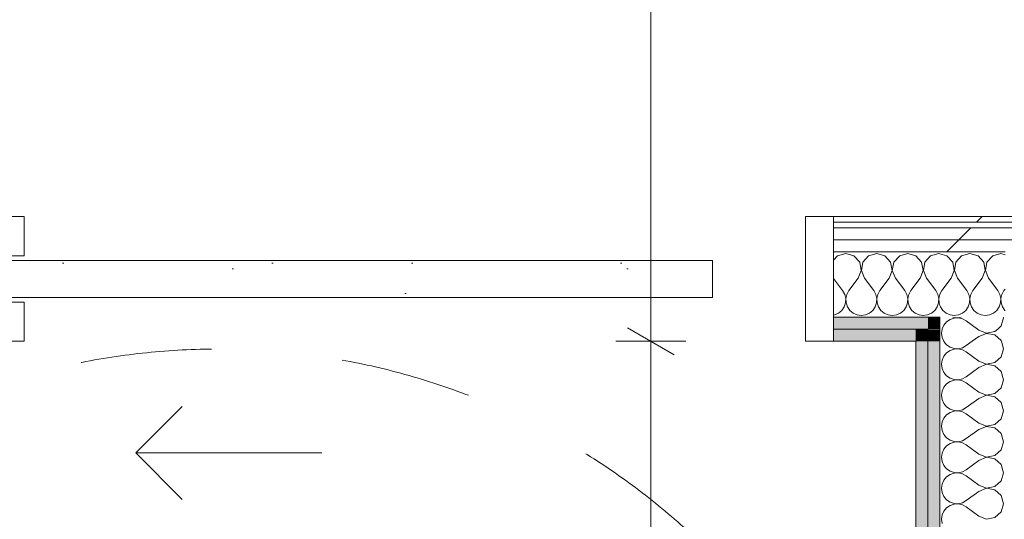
# Model space of a CAD drawing. Header units: millimetres. Extents: x -30280 to 19093, y -17460 to 4378.
# Tile 158 of 188: x -7171 to -6113, y -14000 to -13463. Entities that reach past the tile are written whole.
import ezdxf

# ---------------------------------------------------------------- set-up
doc = ezdxf.new("R2010")
doc.units = ezdxf.units.MM
doc.header["$MEASUREMENT"] = 0
doc.linetypes.add('Rayas Pequeñas', pattern=[282.222222, 141.111111, -141.111111])
doc.linetypes.add('Wipeout_Contour', pattern=[1000, 0, -1000])
for name, color, linetype, lineweight in [('Nuevo_01 2D_Mobiliari_Pluma_Nº__101', 252, 'Continuous', 5), ('Nuevo_06_COT_Generals_Pluma_Nº__1', 7, 'Continuous', 5), ('Nuevo_08_E_Envans secs_Pluma_Nº__1', 7, 'Continuous', 5), ('Nuevo_Puertas Archicad_Pluma_Nº__1', 7, 'Continuous', 5)]:
    doc.layers.add(name, color=color, linetype=linetype, lineweight=lineweight)
for name, color, linetype in [('Nuevo_06_COT_Generals', 7, 'Continuous'), ('Nuevo_08_E_Envans secs', 7, 'Continuous'), ('Nuevo_Puertas Archicad', 7, 'Continuous')]:
    doc.layers.add(name, color=color, linetype=linetype)
for name, color, linetype, lineweight, true_color in [('Nuevo_08_E_Envans secs_Pluma_Nº__102', 7, 'Continuous', 5, 0xcccccc), ('Nuevo_08_E_Envans secs_Pluma_Nº__171', 171, 'Continuous', 13, 0xaaaaff), ('Nuevo_08_E_Envans secs_Pluma_Nº__177', 7, 'Continuous', 15, 0xf7e046), ('Nuevo_08_E_Envans secs_Pluma_Nº__79', 7, 'Continuous', 5, 0xaaffd5), ('Nuevo_Puertas Archicad_Pluma_Nº__3', 7, 'Continuous', 5, 0xa4a4a4)]:
    doc.layers.add(name, color=color, linetype=linetype, lineweight=lineweight, true_color=true_color)
doc.styles.add('Estilo_Generado_1', font='txt')
doc.dimstyles.new('Estilo_Generado__1', dxfattribs={"dimtxt": 100, "dimasz": 38, "dimexe": 0.18, "dimexo": 300, "dimgap": 0, "dimtad": 1, "dimtih": 1, "dimtoh": 1, "dimlfac": 0.001, "dimzin": 0, "dimdsep": 46, "dimtxsty": 'Estilo_Generado_1', "dimblk": 'ARROWHEAD_2', "dimblk1": 'ARROWHEAD_2', "dimblk2": 'ARROWHEAD_2', "dimcen": 0.09, "dimclrd": 7, "dimclre": 7, "dimclrt": 7, "dimadec": 0, "dimazin": 0, "dimtfac": 1, "dimtdec": 4, "dimtmove": 0, "dimatfit": 3, "dimfxl": 0, "dimtolj": 1, "dimtzin": 0, "dimarcsym": 0})
doc.dimstyles.new('Estilo_Generado__2', dxfattribs={"dimtxt": 100, "dimasz": 38, "dimexe": 0.18, "dimexo": 300, "dimgap": 0, "dimtad": 1, "dimlfac": 0.001, "dimzin": 0, "dimdsep": 46, "dimtxsty": 'Estilo_Generado_1', "dimblk": 'ARROWHEAD_2', "dimblk1": 'ARROWHEAD_2', "dimblk2": 'ARROWHEAD_2', "dimcen": 0.09, "dimclrd": 7, "dimclre": 7, "dimclrt": 7, "dimadec": 0, "dimazin": 0, "dimtfac": 1, "dimtdec": 4, "dimtmove": 0, "dimatfit": 3, "dimfxl": 0, "dimtolj": 1, "dimtzin": 0, "dimarcsym": 0})
pattern_1 = [(45, (0, 0), (-183.8478, 183.8478), [195, -65]), (45, (7e-14, 183.85), (-183.8478, 183.8478), [195, -65])]

# ---------------------------------------------------------------- blocks, each defined once
blk = doc.blocks.new('*X219')
at = {"layer": 'Nuevo_08_E_Envans secs_Pluma_Nº__102', "color": 254, "linetype": 'Continuous', "lineweight": 5, "true_color": 0xcccccc}
for p, q in [((-6174.6, -13716.7), (-6182.1, -13714.6)), ((-6150, -13714.2), (-6158.8, -13716.7)), ((-6141.2, -13716.7), (-6150, -13714.2)), ((-6116.7, -13714.2), (-6125.4, -13716.7)), ((-6112.1, -13715.5), (-6116.7, -13714.2)), ((-6168.4, -13723.4), (-6174.6, -13716.7)), ((-6166.7, -13732.4), (-6168.4, -13723.4)), ((-6164.9, -13723.4), (-6166.6, -13732.4)), ((-6158.8, -13716.7), (-6164.9, -13723.4)), ((-6135.1, -13723.4), (-6141.2, -13716.7)), ((-6133.4, -13732.4), (-6135.1, -13723.4)), ((-6131.6, -13723.4), (-6133.3, -13732.4)), ((-6125.4, -13716.7), (-6131.6, -13723.4)), ((-6170, -13740.9), (-6166.7, -13732.4)), ((-6166.6, -13732.4), (-6163.3, -13740.9)), ((-6136.7, -13740.9), (-6133.4, -13732.4)), ((-6133.3, -13732.4), (-6130, -13740.9)), ((-6170, -13740.9), (-6180, -13754.2)), ((-6163.3, -13740.9), (-6153.3, -13754.2)), ((-6136.7, -13740.9), (-6146.7, -13754.2)), ((-6130, -13740.9), (-6120, -13754.2)), ((-6180, -13754.2), (-6182.1, -13758)), ((-6151.1, -13758.3), (-6153.3, -13754.2)), ((-6150.1, -13762.7), (-6151.1, -13758.3)), ((-6148.9, -13758.3), (-6149.9, -13762.7)), ((-6146.7, -13754.2), (-6148.9, -13758.3)), ((-6117.8, -13758.3), (-6120, -13754.2)), ((-6116.7, -13762.7), (-6117.8, -13758.3)), ((-6115.6, -13758.3), (-6116.6, -13762.7)), ((-6113.3, -13754.2), (-6115.6, -13758.3)), ((-6112.1, -13752.6), (-6113.3, -13754.2)), ((-6151.8, -13771.7), (-6150.3, -13767.3)), ((-6150.3, -13767.3), (-6150.1, -13762.7)), ((-6149.9, -13762.7), (-6149.7, -13767.3)), ((-6149.7, -13767.3), (-6148.2, -13771.7)), ((-6118.4, -13771.7), (-6117, -13767.3)), ((-6117, -13767.3), (-6116.7, -13762.7)), ((-6116.6, -13762.7), (-6116.4, -13767.3)), ((-6116.4, -13767.3), (-6114.9, -13771.7)), ((-6182.1, -13770.2), (-6181.6, -13771.7)), ((-6181.6, -13771.7), (-6179, -13775.5)), ((-6179, -13775.5), (-6175.4, -13778.4)), ((-6175.4, -13778.4), (-6171.2, -13780.3)), ((-6162.1, -13780.3), (-6157.9, -13778.4)), ((-6157.9, -13778.4), (-6154.4, -13775.5)), ((-6154.4, -13775.5), (-6151.8, -13771.7)), ((-6148.2, -13771.7), (-6145.6, -13775.5)), ((-6145.6, -13775.5), (-6142.1, -13778.4)), ((-6142.1, -13778.4), (-6137.9, -13780.3)), ((-6128.8, -13780.3), (-6124.6, -13778.4)), ((-6124.6, -13778.4), (-6121, -13775.5)), ((-6121, -13775.5), (-6118.4, -13771.7)), ((-6114.9, -13771.7), (-6112.3, -13775.5)), ((-6112.3, -13775.5), (-6112.1, -13775.7)), ((-6171.2, -13780.3), (-6166.7, -13780.9)), ((-6166.7, -13780.9), (-6162.1, -13780.3)), ((-6137.9, -13780.3), (-6133.3, -13780.9)), ((-6133.3, -13780.9), (-6128.8, -13780.3))]:
    blk.add_line(p, q, dxfattribs=at)
blk = doc.blocks.new('*X221')
at = {"layer": 'Nuevo_08_E_Envans secs_Pluma_Nº__102', "color": 254, "linetype": 'Continuous', "lineweight": 5, "true_color": 0xcccccc}
for p, q in [((-6283.3, -13714.2), (-6292.1, -13716.7)), ((-6274.6, -13716.7), (-6283.3, -13714.2)), ((-6250, -13714.2), (-6258.8, -13716.7)), ((-6241.2, -13716.7), (-6250, -13714.2)), ((-6216.7, -13714.2), (-6225.4, -13716.7)), ((-6207.9, -13716.7), (-6216.7, -13714.2)), ((-6183.3, -13714.2), (-6192.1, -13716.7)), ((-6182.1, -13714.6), (-6183.3, -13714.2)), ((-6292.1, -13716.7), (-6296.5, -13721.5)), ((-6268.4, -13723.4), (-6274.6, -13716.7)), ((-6266.7, -13732.4), (-6268.4, -13723.4)), ((-6264.9, -13723.4), (-6266.6, -13732.4)), ((-6258.8, -13716.7), (-6264.9, -13723.4)), ((-6235.1, -13723.4), (-6241.2, -13716.7)), ((-6233.4, -13732.4), (-6235.1, -13723.4)), ((-6231.6, -13723.4), (-6233.3, -13732.4)), ((-6225.4, -13716.7), (-6231.6, -13723.4)), ((-6201.8, -13723.4), (-6207.9, -13716.7)), ((-6200.1, -13732.4), (-6201.8, -13723.4)), ((-6198.2, -13723.4), (-6199.9, -13732.4)), ((-6192.1, -13716.7), (-6198.2, -13723.4)), ((-6270, -13740.9), (-6266.7, -13732.4)), ((-6266.6, -13732.4), (-6263.3, -13740.9)), ((-6236.7, -13740.9), (-6233.4, -13732.4)), ((-6233.3, -13732.4), (-6230, -13740.9)), ((-6203.3, -13740.9), (-6200.1, -13732.4)), ((-6199.9, -13732.4), (-6196.7, -13740.9)), ((-6296.5, -13741.1), (-6286.7, -13754.2)), ((-6270, -13740.9), (-6280, -13754.2)), ((-6263.3, -13740.9), (-6253.3, -13754.2)), ((-6236.7, -13740.9), (-6246.7, -13754.2)), ((-6230, -13740.9), (-6220, -13754.2)), ((-6203.3, -13740.9), (-6213.3, -13754.2)), ((-6196.7, -13740.9), (-6186.7, -13754.2)), ((-6284.4, -13758.3), (-6286.7, -13754.2)), ((-6283.4, -13762.7), (-6284.4, -13758.3)), ((-6282.2, -13758.3), (-6283.3, -13762.7)), ((-6280, -13754.2), (-6282.2, -13758.3)), ((-6251.1, -13758.3), (-6253.3, -13754.2)), ((-6250.1, -13762.7), (-6251.1, -13758.3)), ((-6248.9, -13758.3), (-6249.9, -13762.7)), ((-6246.7, -13754.2), (-6248.9, -13758.3)), ((-6217.8, -13758.3), (-6220, -13754.2)), ((-6216.7, -13762.7), (-6217.8, -13758.3)), ((-6215.6, -13758.3), (-6216.6, -13762.7)), ((-6213.3, -13754.2), (-6215.6, -13758.3)), ((-6184.4, -13758.3), (-6186.7, -13754.2)), ((-6183.4, -13762.7), (-6184.4, -13758.3)), ((-6182.2, -13758.3), (-6183.3, -13762.7)), ((-6182.1, -13758), (-6182.2, -13758.3)), ((-6285.1, -13771.7), (-6283.6, -13767.3)), ((-6283.6, -13767.3), (-6283.4, -13762.7)), ((-6283.3, -13762.7), (-6283, -13767.3)), ((-6283, -13767.3), (-6281.6, -13771.7)), ((-6251.8, -13771.7), (-6250.3, -13767.3)), ((-6250.3, -13767.3), (-6250.1, -13762.7)), ((-6249.9, -13762.7), (-6249.7, -13767.3)), ((-6249.7, -13767.3), (-6248.2, -13771.7)), ((-6218.4, -13771.7), (-6217, -13767.3)), ((-6217, -13767.3), (-6216.7, -13762.7)), ((-6216.6, -13762.7), (-6216.4, -13767.3)), ((-6216.4, -13767.3), (-6214.9, -13771.7)), ((-6185.1, -13771.7), (-6183.6, -13767.3)), ((-6183.6, -13767.3), (-6183.4, -13762.7)), ((-6183.3, -13762.7), (-6183, -13767.3)), ((-6183, -13767.3), (-6182.1, -13770.2)), ((-6295.4, -13780.3), (-6291.2, -13778.4)), ((-6291.2, -13778.4), (-6287.7, -13775.5)), ((-6287.7, -13775.5), (-6285.1, -13771.7)), ((-6281.6, -13771.7), (-6279, -13775.5)), ((-6279, -13775.5), (-6275.4, -13778.4)), ((-6275.4, -13778.4), (-6271.2, -13780.3)), ((-6262.1, -13780.3), (-6257.9, -13778.4)), ((-6257.9, -13778.4), (-6254.4, -13775.5)), ((-6254.4, -13775.5), (-6251.8, -13771.7)), ((-6248.2, -13771.7), (-6245.6, -13775.5)), ((-6245.6, -13775.5), (-6242.1, -13778.4)), ((-6242.1, -13778.4), (-6237.9, -13780.3)), ((-6228.8, -13780.3), (-6224.6, -13778.4)), ((-6224.6, -13778.4), (-6221, -13775.5)), ((-6221, -13775.5), (-6218.4, -13771.7)), ((-6214.9, -13771.7), (-6212.3, -13775.5)), ((-6212.3, -13775.5), (-6208.8, -13778.4)), ((-6208.8, -13778.4), (-6204.6, -13780.3)), ((-6195.4, -13780.3), (-6191.2, -13778.4)), ((-6191.2, -13778.4), (-6187.7, -13775.5)), ((-6187.7, -13775.5), (-6185.1, -13771.7)), ((-6296.5, -13780.4), (-6295.4, -13780.3)), ((-6271.2, -13780.3), (-6266.7, -13780.9)), ((-6266.7, -13780.9), (-6262.1, -13780.3)), ((-6237.9, -13780.3), (-6233.3, -13780.9)), ((-6233.3, -13780.9), (-6228.8, -13780.3)), ((-6204.6, -13780.3), (-6200, -13780.9)), ((-6200, -13780.9), (-6195.4, -13780.3))]:
    blk.add_line(p, q, dxfattribs=at)
blk = doc.blocks.new('Puerta Corredera Empotrada 27_4')
at = {"layer": 'Nuevo_Puertas Archicad', "linetype": 'Continuous', "lineweight": 0, "true_color": 0xffffff}
h = blk.add_hatch(dxfattribs=at)
h.set_pattern_fill('Hormigón_en_Masa_0001', style=0, pattern_type=2)
h.set_pattern_definition([(0, (0, 0), (0, 779.4), [48.75, -401.25]), (0, (225, 389.7), (0, 779.4), [48.75, -401.25]), (60, (0, 0), (-675, 389.7), [48.75, -401.25]), (60, (450, 0), (-675, 389.7), [48.75, -401.25]), (120, (48.75, 0), (675, 389.7), [48.75, -401.25]), (120, (498.75, 0), (675, 389.7), [48.75, -401.25]), (0, (0, 75), (0, 150), [0, -150, 0, -225]), (45, (75, 75), (-106.066, 106.066), [0, -112.5, 0, -187.5])])
h.paths.add_polyline_path([(-320, -47), (-320, -87), (520, -87), (520, -47)])
at = {"layer": 'Nuevo_Puertas Archicad_Pluma_Nº__1', "color": 7, "linetype": 'Continuous', "lineweight": 5}
for p, q in [((-420, 0), (-450, 0)), ((-450, 0), (-450, -134)), ((-450, -13), (-450, 0)), ((-450, -13), (-450, 0)), ((-420, -134), (-420, 0)), ((450, 0), (420, 0)), ((420, 0), (420, -42)), ((450, -42), (450, 0)), ((450, -13), (450, 0)), ((450, -13), (450, 0)), ((-450, -26), (-450, -13)), ((-450, -26), (-450, -13)), ((450, -26), (450, -13)), ((450, -26), (450, -13)), ((-450, -96), (-450, -26)), ((-450, -96), (-450, -26)), ((450, -42), (450, -26)), ((450, -42), (450, -26)), ((420, -42), (450, -42)), ((-320, -47), (520, -47)), ((-320, -87), (-320, -47)), ((520, -47), (520, -87)), ((520, -87), (-320, -87)), ((450, -92), (420, -92)), ((420, -92), (420, -134)), ((450, -134), (450, -92)), ((450, -96), (450, -92)), ((450, -96), (450, -92)), ((-450, -109), (-450, -96)), ((-450, -109), (-450, -96)), ((450, -109), (450, -96)), ((450, -109), (450, -96)), ((-450, -122), (-450, -109)), ((-450, -122), (-450, -109)), ((450, -122), (450, -109)), ((450, -122), (450, -109)), ((-450, -128), (-450, -122)), ((-450, -128), (-450, -122)), ((450, -128), (450, -122)), ((450, -128), (450, -122)), ((-450, -134), (-450, -128)), ((-450, -134), (-450, -128)), ((-450, -134), (-420, -134)), ((420, -134), (450, -134)), ((450, -134), (450, -128)), ((450, -134), (450, -128))]:
    blk.add_line(p, q, dxfattribs=at)
at = {"layer": 'Nuevo_Puertas Archicad_Pluma_Nº__3', "color": 253, "linetype": 'Continuous', "lineweight": 5, "true_color": 0xa4a4a4}
for p, q in [((300, 120), (250, 170)), ((100, 120), (300, 120)), ((300, 120), (250, 70))]:
    blk.add_line(p, q, dxfattribs=at)
blk = doc.blocks.new('Muro_76_1', base_point=(-1687, -13808.6))
at = {"layer": 'Nuevo_08_E_Envans secs_Pluma_Nº__79', "linetype": 'Continuous', "lineweight": 5, "true_color": 0xaaffd5}
for points in [[(-6296.5, -13795.6), (-6195.1, -13795.6), (-6195.1, -13782.6), (-6296.5, -13782.6)], [(-6195.1, -13795.6), (-6182.1, -13795.6), (-6182.1, -13782.6), (-6195.1, -13782.6)], [(-6296.5, -13795.6), (-6296.5, -13808.6), (-6208.1, -13808.6), (-6208.1, -13795.6)], [(-6208.1, -13808.6), (-6195.1, -13808.6), (-6195.1, -13795.6), (-6208.1, -13795.6)]]:
    blk.add_hatch(color=121, dxfattribs=at).paths.add_polyline_path(points)
at = {"layer": 'Nuevo_08_E_Envans secs_Pluma_Nº__1', "color": 7, "linetype": 'Continuous', "lineweight": 5}
for p, q in [((-6195.1, -13782.6), (-6296.5, -13782.6)), ((-6296.5, -13782.6), (-6296.5, -13795.6)), ((-6182.1, -13782.6), (-6195.1, -13782.6)), ((-6182.1, -13782.6), (-6182.1, -13795.6)), ((-6208.1, -13795.6), (-6296.5, -13795.6)), ((-6296.5, -13795.6), (-6296.5, -13808.6)), ((-6195.1, -13795.6), (-6208.1, -13795.6)), ((-6195.1, -13795.6), (-6195.1, -13808.6))]:
    blk.add_line(p, q, dxfattribs=at)
at = {"layer": 'Nuevo_08_E_Envans secs_Pluma_Nº__1', "color": 7, "linetype": 'Continuous', "lineweight": 5, "flags": 128}
blk.add_lwpolyline([(-6296.5, -13808.6), (-6208.1, -13808.6)], dxfattribs=at)
at = {"color": 254, "linetype": 'Wipeout_Contour', "lineweight": 0, "ltscale": 59188.551438}
blk.add_wipeout([(-4924.3, -13674.6), (-6296.5, -13674.6), (-6296.5, -13680.6), (-4924.3, -13680.6)], dxfattribs=at).dxf.layer = 'Nuevo_08_E_Envans secs'
at = {"color": 254, "linetype": 'Wipeout_Contour', "lineweight": 0, "ltscale": 59245.883282}
blk.add_wipeout([(-6296.5, -13699.6), (-4924.3, -13699.6), (-4924.3, -13686.6), (-6296.5, -13686.6)], dxfattribs=at).dxf.layer = 'Nuevo_08_E_Envans secs'
at = {"layer": 'Nuevo_08_E_Envans secs_Pluma_Nº__171', "linetype": 'Continuous', "lineweight": 13, "true_color": 0xaaaaff}
h = blk.add_hatch(dxfattribs=at)
h.set_pattern_fill('Panellat_HPL_0001', color=161, style=0, pattern_type=2)
h.set_pattern_definition(pattern_1)
h.paths.add_polyline_path([(-4924.3, -13674.6), (-6296.5, -13674.6), (-6296.5, -13680.6), (-4924.3, -13680.6)])
at = {"layer": 'Nuevo_08_E_Envans secs_Pluma_Nº__177', "linetype": 'Continuous', "lineweight": 15, "true_color": 0xf7e046}
h = blk.add_hatch(dxfattribs=at)
h.set_pattern_fill('Panellat_HPL_0001', color=53, style=0, pattern_type=2)
h.set_pattern_definition(pattern_1)
h.paths.add_polyline_path([(-6296.5, -13699.6), (-4924.3, -13699.6), (-4924.3, -13686.6), (-6296.5, -13686.6)])
at = {"layer": 'Nuevo_08_E_Envans secs_Pluma_Nº__1', "color": 7, "linetype": 'Continuous', "lineweight": 5}
for p, q in [((-6296.5, -13674.6), (-6296.5, -13680.6)), ((-4924.3, -13680.6), (-6296.5, -13680.6)), ((-6296.5, -13680.6), (-6296.5, -13686.6)), ((-4924.3, -13686.6), (-6296.5, -13686.6))]:
    blk.add_line(p, q, dxfattribs=at)
at = {"layer": 'Nuevo_08_E_Envans secs_Pluma_Nº__1', "color": 7, "linetype": 'Continuous', "lineweight": 5, "flags": 128}
blk.add_lwpolyline([(-4924.3, -13674.6), (-6296.5, -13674.6)], dxfattribs=at)
at = {"color": 254, "linetype": 'Wipeout_Contour', "lineweight": 0, "ltscale": 59293.975084}
blk.add_wipeout([(-6296.5, -13712.6), (-4924.3, -13712.6), (-4924.3, -13699.6), (-6296.5, -13699.6)], dxfattribs=at).dxf.layer = 'Nuevo_08_E_Envans secs'
at = {"layer": 'Nuevo_08_E_Envans secs_Pluma_Nº__177', "linetype": 'Continuous', "lineweight": 15, "true_color": 0xf7e046}
h = blk.add_hatch(dxfattribs=at)
h.set_pattern_fill('Panellat_HPL_0001', color=53, style=0, pattern_type=2)
h.set_pattern_definition(pattern_1)
h.paths.add_polyline_path([(-6296.5, -13712.6), (-4924.3, -13712.6), (-4924.3, -13699.6), (-6296.5, -13699.6)])
at = {"layer": 'Nuevo_08_E_Envans secs_Pluma_Nº__1', "color": 7, "linetype": 'Continuous', "lineweight": 5}
for p, q in [((-6296.5, -13686.6), (-6296.5, -13699.6)), ((-4924.3, -13699.6), (-6296.5, -13699.6)), ((-6296.5, -13699.6), (-6296.5, -13712.6)), ((-6182.1, -13712.6), (-6296.5, -13712.6)), ((-6296.5, -13712.6), (-6296.5, -13782.6)), ((-6112.1, -13712.6), (-6182.1, -13712.6))]:
    blk.add_line(p, q, dxfattribs=at)
at = {"layer": 'Nuevo_08_E_Envans secs', "color": 7, "lineweight": 20}
for name in ['*X221', '*X219']:
    blk.add_blockref(name, (0, 0), dxfattribs=at)
at = {"layer": 'Nuevo_Puertas Archicad', "color": 253, "linetype": 'Continuous', "lineweight": 5, "true_color": 0xa4a4a6, "zscale": 1000, "rotation": 180}
blk.add_blockref('Puerta Corredera Empotrada 27_4', (-6746.5, -13808.6), dxfattribs=at)
blk = doc.blocks.new('*X243')
at = {"layer": 'Nuevo_08_E_Envans secs_Pluma_Nº__102', "color": 254, "linetype": 'Continuous', "lineweight": 5, "true_color": 0xcccccc}
for p, q in [((-6175, -13787.7), (-6177.9, -13791.2)), ((-6171.2, -13785.1), (-6175, -13787.7)), ((-6166.8, -13783.6), (-6171.2, -13785.1)), ((-6168.3, -13782.6), (-6166.8, -13783)), ((-6166.8, -13783), (-6162.3, -13783.3)), ((-6162.3, -13783.4), (-6166.8, -13783.6)), ((-6162.3, -13783.3), (-6159.2, -13782.6)), ((-6157.8, -13784.4), (-6162.3, -13783.4)), ((-6153.8, -13786.7), (-6157.8, -13784.4)), ((-6141.9, -13795.6), (-6153.8, -13786.7)), ((-6116.2, -13792.1), (-6113.8, -13783.3)), ((-6113.8, -13783.3), (-6114, -13782.6)), ((-6177.9, -13791.2), (-6179.8, -13795.4)), ((-6179.8, -13795.4), (-6179.8, -13795.6)), ((-6120, -13795.6), (-6116.2, -13792.1))]:
    blk.add_line(p, q, dxfattribs=at)
blk = doc.blocks.new('*X244')
at = {"layer": 'Nuevo_08_E_Envans secs_Pluma_Nº__102', "color": 254, "linetype": 'Continuous', "lineweight": 5, "true_color": 0xcccccc}
for p, q in [((-6179.8, -13795.6), (-6180.4, -13800)), ((-6180.4, -13800), (-6179.8, -13804.6)), ((-6140.4, -13796.7), (-6141.9, -13795.6)), ((-6140.4, -13796.7), (-6131.9, -13799.9)), ((-6131.9, -13800.1), (-6140.4, -13803.3)), ((-6131.9, -13799.9), (-6123, -13798.2)), ((-6123, -13801.8), (-6131.9, -13800.1)), ((-6123, -13798.2), (-6120, -13795.6)), ((-6179.8, -13804.6), (-6178, -13808.6)), ((-6140.4, -13803.3), (-6147.4, -13808.6)), ((-6116.2, -13807.9), (-6123, -13801.8)), ((-6116.1, -13808.6), (-6116.2, -13807.9))]:
    blk.add_line(p, q, dxfattribs=at)
blk = doc.blocks.new('*X245')
at = {"layer": 'Nuevo_08_E_Envans secs_Pluma_Nº__102', "color": 254, "linetype": 'Continuous', "lineweight": 5, "true_color": 0xcccccc}
for p, q in [((-6178, -13808.6), (-6177.9, -13808.8)), ((-6177.9, -13808.8), (-6175, -13812.3)), ((-6147.4, -13808.6), (-6153.8, -13813.3)), ((-6113.8, -13816.7), (-6116.1, -13808.6)), ((-6175, -13821), (-6177.9, -13824.6)), ((-6175, -13812.3), (-6171.2, -13814.9)), ((-6171.2, -13818.4), (-6175, -13821)), ((-6171.2, -13814.9), (-6166.8, -13816.4)), ((-6166.8, -13817), (-6171.2, -13818.4)), ((-6166.8, -13816.4), (-6162.3, -13816.6)), ((-6162.3, -13816.7), (-6166.8, -13817)), ((-6162.3, -13816.6), (-6157.8, -13815.6)), ((-6157.8, -13817.8), (-6162.3, -13816.7)), ((-6157.8, -13815.6), (-6153.8, -13813.3)), ((-6153.8, -13820), (-6157.8, -13817.8)), ((-6140.4, -13830), (-6153.8, -13820)), ((-6116.2, -13825.4), (-6113.8, -13816.7)), ((-6179.8, -13828.8), (-6180.4, -13833.3)), ((-6177.9, -13824.6), (-6179.8, -13828.8)), ((-6140.4, -13830), (-6131.9, -13833.3)), ((-6131.9, -13833.3), (-6123, -13831.6)), ((-6123, -13831.6), (-6116.2, -13825.4)), ((-6180.4, -13833.3), (-6179.8, -13837.9)), ((-6179.8, -13837.9), (-6177.9, -13842.1)), ((-6177.9, -13842.1), (-6175, -13845.6)), ((-6140.4, -13836.7), (-6153.8, -13846.7)), ((-6131.9, -13833.4), (-6140.4, -13836.7)), ((-6123, -13835.1), (-6131.9, -13833.4)), ((-6116.2, -13841.2), (-6123, -13835.1)), ((-6113.8, -13850), (-6116.2, -13841.2)), ((-6175, -13845.6), (-6171.2, -13848.2)), ((-6171.2, -13851.8), (-6175, -13854.4)), ((-6171.2, -13848.2), (-6166.8, -13849.7)), ((-6166.8, -13850.3), (-6171.2, -13851.8)), ((-6166.8, -13849.7), (-6162.3, -13849.9)), ((-6162.3, -13850.1), (-6166.8, -13850.3)), ((-6162.3, -13849.9), (-6157.8, -13848.9)), ((-6157.8, -13851.1), (-6162.3, -13850.1)), ((-6157.8, -13848.9), (-6153.8, -13846.7)), ((-6153.8, -13853.3), (-6157.8, -13851.1)), ((-6140.4, -13863.3), (-6153.8, -13853.3)), ((-6116.2, -13858.8), (-6113.8, -13850)), ((-6179.8, -13862.1), (-6180.4, -13866.7)), ((-6177.9, -13857.9), (-6179.8, -13862.1)), ((-6175, -13854.4), (-6177.9, -13857.9)), ((-6140.4, -13863.3), (-6131.9, -13866.6)), ((-6123, -13864.9), (-6116.2, -13858.8)), ((-6180.4, -13866.7), (-6179.8, -13871.2)), ((-6179.8, -13871.2), (-6177.9, -13875.4)), ((-6177.9, -13875.4), (-6175, -13879)), ((-6140.4, -13870), (-6153.8, -13880)), ((-6131.9, -13866.7), (-6140.4, -13870)), ((-6131.9, -13866.6), (-6123, -13864.9)), ((-6123, -13868.4), (-6131.9, -13866.7)), ((-6116.2, -13874.6), (-6123, -13868.4)), ((-6113.8, -13883.3), (-6116.2, -13874.6)), ((-6175, -13879), (-6171.2, -13881.6)), ((-6171.2, -13885.1), (-6175, -13887.7)), ((-6171.2, -13881.6), (-6166.8, -13883)), ((-6166.8, -13883.6), (-6171.2, -13885.1)), ((-6166.8, -13883), (-6162.3, -13883.3)), ((-6162.3, -13883.4), (-6166.8, -13883.6)), ((-6162.3, -13883.3), (-6157.8, -13882.2)), ((-6157.8, -13884.4), (-6162.3, -13883.4)), ((-6157.8, -13882.2), (-6153.8, -13880)), ((-6153.8, -13886.7), (-6157.8, -13884.4)), ((-6116.2, -13892.1), (-6113.8, -13883.3)), ((-6179.8, -13895.4), (-6180.4, -13900)), ((-6177.9, -13891.2), (-6179.8, -13895.4)), ((-6175, -13887.7), (-6177.9, -13891.2)), ((-6140.4, -13896.7), (-6153.8, -13886.7)), ((-6123, -13898.2), (-6116.2, -13892.1)), ((-6180.4, -13900), (-6179.8, -13904.6)), ((-6179.8, -13904.6), (-6177.9, -13908.8)), ((-6140.4, -13903.3), (-6153.8, -13913.3)), ((-6140.4, -13896.7), (-6131.9, -13899.9)), ((-6131.9, -13900.1), (-6140.4, -13903.3)), ((-6131.9, -13899.9), (-6123, -13898.2)), ((-6123, -13901.8), (-6131.9, -13900.1)), ((-6116.2, -13907.9), (-6123, -13901.8)), ((-6177.9, -13908.8), (-6175, -13912.3)), ((-6175, -13912.3), (-6171.2, -13914.9)), ((-6171.2, -13914.9), (-6166.8, -13916.4)), ((-6166.8, -13917), (-6171.2, -13918.4)), ((-6166.8, -13916.4), (-6162.3, -13916.6)), ((-6162.3, -13916.7), (-6166.8, -13917)), ((-6162.3, -13916.6), (-6157.8, -13915.6)), ((-6157.8, -13917.8), (-6162.3, -13916.7)), ((-6157.8, -13915.6), (-6153.8, -13913.3)), ((-6113.8, -13916.7), (-6116.2, -13907.9)), ((-6116.2, -13925.4), (-6113.8, -13916.7)), ((-6177.9, -13924.6), (-6179.8, -13928.8)), ((-6175, -13921), (-6177.9, -13924.6)), ((-6171.2, -13918.4), (-6175, -13921)), ((-6153.8, -13920), (-6157.8, -13917.8)), ((-6140.4, -13930), (-6153.8, -13920)), ((-6123, -13931.6), (-6116.2, -13925.4)), ((-6179.8, -13928.8), (-6180.4, -13933.3)), ((-6180.4, -13933.3), (-6179.8, -13937.9)), ((-6179.8, -13937.9), (-6177.9, -13942.1)), ((-6140.4, -13936.7), (-6153.8, -13946.7)), ((-6140.4, -13930), (-6131.9, -13933.3)), ((-6131.9, -13933.4), (-6140.4, -13936.7)), ((-6131.9, -13933.3), (-6123, -13931.6)), ((-6123, -13935.1), (-6131.9, -13933.4)), ((-6116.2, -13941.2), (-6123, -13935.1)), ((-6177.9, -13942.1), (-6175, -13945.6)), ((-6175, -13945.6), (-6171.2, -13948.2)), ((-6171.2, -13948.2), (-6166.8, -13949.7)), ((-6162.3, -13949.9), (-6157.8, -13948.9)), ((-6157.8, -13948.9), (-6153.8, -13946.7)), ((-6113.8, -13950), (-6116.2, -13941.2)), ((-6177.9, -13957.9), (-6179.8, -13962.1)), ((-6175, -13954.4), (-6177.9, -13957.9)), ((-6171.2, -13951.8), (-6175, -13954.4)), ((-6166.8, -13950.3), (-6171.2, -13951.8)), ((-6166.8, -13949.7), (-6162.3, -13949.9)), ((-6162.3, -13950.1), (-6166.8, -13950.3)), ((-6157.8, -13951.1), (-6162.3, -13950.1)), ((-6153.8, -13953.3), (-6157.8, -13951.1)), ((-6140.4, -13963.3), (-6153.8, -13953.3)), ((-6123, -13964.9), (-6116.2, -13958.8)), ((-6116.2, -13958.8), (-6113.8, -13950)), ((-6179.8, -13962.1), (-6180.4, -13966.7)), ((-6180.4, -13966.7), (-6179.8, -13971.2)), ((-6140.4, -13970), (-6153.8, -13980)), ((-6140.4, -13963.3), (-6131.9, -13966.6)), ((-6131.9, -13966.7), (-6140.4, -13970)), ((-6131.9, -13966.6), (-6123, -13964.9)), ((-6123, -13968.4), (-6131.9, -13966.7)), ((-6116.2, -13974.6), (-6123, -13968.4)), ((-6179.8, -13971.2), (-6177.9, -13975.4)), ((-6177.9, -13975.4), (-6175, -13979)), ((-6175, -13979), (-6171.2, -13981.6)), ((-6157.8, -13982.2), (-6153.8, -13980)), ((-6113.8, -13983.3), (-6116.2, -13974.6)), ((-6177.9, -13991.2), (-6179.8, -13995.4)), ((-6175, -13987.7), (-6177.9, -13991.2)), ((-6171.2, -13985.1), (-6175, -13987.7)), ((-6171.2, -13981.6), (-6166.8, -13983)), ((-6166.8, -13983.6), (-6171.2, -13985.1)), ((-6166.8, -13983), (-6162.3, -13983.3)), ((-6162.3, -13983.4), (-6166.8, -13983.6)), ((-6162.3, -13983.3), (-6157.8, -13982.2)), ((-6157.8, -13984.4), (-6162.3, -13983.4)), ((-6153.8, -13986.7), (-6157.8, -13984.4)), ((-6140.4, -13996.7), (-6153.8, -13986.7)), ((-6116.2, -13992.1), (-6113.8, -13983.3)), ((-6179.8, -13995.4), (-6180.4, -14000)), ((-6180.4, -14000), (-6179.8, -14004.6)), ((-6140.4, -13996.7), (-6131.9, -13999.9)), ((-6131.9, -13999.9), (-6123, -13998.2)), ((-6123, -13998.2), (-6116.2, -13992.1))]:
    blk.add_line(p, q, dxfattribs=at)
blk = doc.blocks.new('Muro_80_1', base_point=(-6147.1, -15314.1))
at = {"layer": 'Nuevo_08_E_Envans secs_Pluma_Nº__79', "linetype": 'Continuous', "lineweight": 5, "true_color": 0xaaffd5}
for points in [[(-6195.1, -13808.6), (-6182.1, -13808.6), (-6182.1, -13795.6), (-6195.1, -13795.6)], [(-6195.1, -15314), (-6195.1, -13808.6), (-6208.1, -13808.6), (-6208.1, -15313.9)], [(-6182.1, -15314), (-6182.1, -13808.6), (-6195.1, -13808.6), (-6195.1, -15314)]]:
    blk.add_hatch(color=121, dxfattribs=at).paths.add_polyline_path(points)
at = {"layer": 'Nuevo_08_E_Envans secs_Pluma_Nº__1', "color": 7, "linetype": 'Continuous', "lineweight": 5}
for p, q in [((-6182.1, -13782.6), (-6182.1, -13795.6)), ((-6195.1, -13795.6), (-6195.1, -13808.6)), ((-6182.1, -13795.6), (-6182.1, -13808.6)), ((-6195.1, -15314), (-6195.1, -13808.6)), ((-6182.1, -15314), (-6182.1, -13808.6))]:
    blk.add_line(p, q, dxfattribs=at)
at = {"layer": 'Nuevo_08_E_Envans secs_Pluma_Nº__1', "color": 7, "linetype": 'Continuous', "lineweight": 5, "flags": 128}
blk.add_lwpolyline([(-6208.1, -13808.6), (-6208.1, -15313.9)], dxfattribs=at)
at = {"layer": 'Nuevo_08_E_Envans secs', "color": 7, "lineweight": 20}
for name in ['*X243', '*X244', '*X245']:
    blk.add_blockref(name, (0, 0), dxfattribs=at)
blk = doc.blocks.new('*D658')
at = {"layer": 'Nuevo_06_COT_Generals_Pluma_Nº__1', "color": 7, "linetype": 'Continuous', "lineweight": 5}
for p, q in [((-6517.9, -13794.1), (-6467.9, -13823)), ((-6455.4, -13808.6), (-6530.4, -13808.6)), ((-6492.9, -15308.6), (-6492.9, -13808.6)), ((-6517.9, -15294.1), (-6467.9, -15323)), ((-6455.4, -15308.6), (-8068.5, -15308.6))]:
    blk.add_line(p, q, dxfattribs=at)
at = {"layer": 'Nuevo_06_COT_Generals_Pluma_Nº__1', "color": 7, "lineweight": 5, "insert": (-6512.9, -14656.7), "char_height": 100, "attachment_point": 7, "rotation": 90, "style": 'Estilo_Generado_1'}
blk.add_mtext('\\A1;{\\pql;\\fGotham Book|b0|i0|c0|p0;\\W1.000000;1,5}', dxfattribs=at)
blk = doc.blocks.new('ARROWHEAD_2')
at = {"color": 0, "linetype": 'Continuous', "lineweight": 0}
for p, q in [((-0.378, -0.655), (0.378, 0.655)), ((0, 0), (-1, 0))]:
    blk.add_line(p, q, dxfattribs=at)
blk = doc.blocks.new('*D659')
at = {"layer": 'Nuevo_06_COT_Generals_Pluma_Nº__1', "color": 7, "linetype": 'Continuous', "lineweight": 5}
for p, q in [((-6517.9, -13794.1), (-6467.9, -13823)), ((-6455.4, -13808.6), (-6530.4, -13808.6))]:
    blk.add_line(p, q, dxfattribs=at)
blk = doc.blocks.new('*D660')
at = {"layer": 'Nuevo_06_COT_Generals_Pluma_Nº__1', "color": 7, "linetype": 'Continuous', "lineweight": 5}
for p, q in [((-6492.9, -12559.6), (-6492.9, -12535.1)), ((-6467.9, -12574), (-6517.9, -12545.1)), ((-6455.4, -12559.6), (-6685.4, -12559.6)), ((-6492.9, -13808.6), (-6492.9, -12559.6)), ((-6517.9, -13794.1), (-6467.9, -13823)), ((-6455.4, -13808.6), (-6530.4, -13808.6))]:
    blk.add_line(p, q, dxfattribs=at)
at = {"layer": 'Nuevo_06_COT_Generals_Pluma_Nº__1', "color": 7, "lineweight": 5, "insert": (-6512.9, -13321.4), "char_height": 100, "attachment_point": 7, "rotation": 90, "style": 'Estilo_Generado_1'}
blk.add_mtext('\\A1;{\\pql;\\fGotham Book|b0|i0|c0|p0;\\W1.000000;1,25}', dxfattribs=at)
blk = doc.blocks.new('*D663')
at = {"layer": 'Nuevo_06_COT_Generals_Pluma_Nº__1', "color": 7, "linetype": 'Continuous', "lineweight": 5}
for p, q in [((-3073.1, -13794.1), (-3023.1, -13823)), ((-3010.6, -13808.6), (-3514.1, -13808.6)), ((-3048.1, -16938), (-3048.1, -13808.6)), ((-3073.1, -16923.5), (-3023.1, -16952.4)), ((-3010.6, -16938), (-3542.4, -16938))]:
    blk.add_line(p, q, dxfattribs=at)
at = {"layer": 'Nuevo_06_COT_Generals_Pluma_Nº__1', "color": 7, "lineweight": 5, "insert": (-3068.1, -15510.7), "char_height": 100, "attachment_point": 7, "rotation": 90, "style": 'Estilo_Generado_1'}
blk.add_mtext('\\A1;{\\pql;\\fGotham Book|b0|i0|c0|p0;\\W1.000000;3,13}', dxfattribs=at)
blk = doc.blocks.new('*D672')
at = {"layer": 'Nuevo_06_COT_Generals_Pluma_Nº__1', "color": 7, "linetype": 'Continuous', "lineweight": 5}
for p, q in [((-1552.9, -12989), (-1552.9, -12804)), ((-10639.9, -13374.6), (-10639.9, -12914)), ((-10625.4, -12926.5), (-10654.3, -12976.5)), ((-1567.3, -12976.5), (-1538.5, -12926.5)), ((-10664.3, -12951.5), (-10639.9, -12951.5)), ((-10639.9, -12951.5), (-1552.9, -12951.5)), ((-1552.9, -12951.5), (-1528.4, -12951.5))]:
    blk.add_line(p, q, dxfattribs=at)
at = {"layer": 'Nuevo_06_COT_Generals_Pluma_Nº__1', "color": 7, "lineweight": 5, "insert": (-6233.8, -12931.5), "char_height": 100, "attachment_point": 7, "style": 'Estilo_Generado_1'}
blk.add_mtext('\\A1;{\\pql;\\fGotham Book|b0|i0|c0|p0;\\W1.000000;9,09}', dxfattribs=at)
blk = doc.blocks.new('*D787')
at = {"layer": 'Nuevo_06_COT_Generals_Pluma_Nº__1', "color": 7, "linetype": 'Continuous', "lineweight": 5}
for p, q in [((-6086.3, -14108.6), (-6087, -15044.8)), ((-6223.4, -15032.2), (-6194.5, -14982.2)), ((-6101.4, -15032.3), (-6072.5, -14982.3)), ((-6087, -15007.3), (-6209, -15007.2)), ((-3949, -15008.8), (-6087, -15007.3))]:
    blk.add_line(p, q, dxfattribs=at)
blk = doc.blocks.new('*D788')
at = {"layer": 'Nuevo_06_COT_Generals_Pluma_Nº__1', "color": 7, "linetype": 'Continuous', "lineweight": 5}
for p, q in [((-6208.3, -14108.6), (-6209, -15044.7)), ((-8381.6, -15030.6), (-8352.7, -14980.6)), ((-6223.4, -15032.2), (-6194.5, -14982.2)), ((-6209, -15007.2), (-8367.2, -15005.6)), ((-6087, -15007.3), (-6209, -15007.2))]:
    blk.add_line(p, q, dxfattribs=at)
at = {"layer": 'Nuevo_06_COT_Generals_Pluma_Nº__1', "color": 7, "lineweight": 5, "char_height": 100, "attachment_point": 7, "rotation": 359.9577, "style": 'Estilo_Generado_1'}
for s, insert in [('\\A1;{\\pql;\\fGotham Book|b0|i0|c0|p0;\\W1.000000;0,12}', (-8352.7, -14985.6)), ('\\A1;{\\pql;\\fGotham Book|b0|i0|c0|p0;\\W1.000000;2,16}', (-7425.4, -14986.3))]:
    blk.add_mtext(s, dxfattribs=dict(at, insert=insert))
blk = doc.blocks.new('*D789')
at = {"layer": 'Nuevo_06_COT_Generals_Pluma_Nº__1', "color": 7, "linetype": 'Continuous', "lineweight": 5}
for p, q in [((-8488.5, -14108.6), (-8489.2, -15043)), ((-8366.5, -14108.6), (-8367.2, -15043.1)), ((-8474.7, -14980.5), (-8503.6, -15030.5)), ((-8381.6, -15030.6), (-8352.7, -14980.6)), ((-8489.2, -15005.5), (-8513.6, -15005.5)), ((-8367.2, -15005.6), (-8489.2, -15005.5)), ((-6209, -15007.2), (-8367.2, -15005.6))]:
    blk.add_line(p, q, dxfattribs=at)

msp = doc.modelspace()

# ---------------------------------------------------------------- block references
at = {"layer": 'Nuevo_08_E_Envans secs', "color": 7, "lineweight": 20}
msp.add_blockref('Muro_76_1', (-1686.993, -13808.561), dxfattribs=at)

# ---------------------------------------------------------------- next in the draw order: linework, layer by layer
at = {"layer": 'Nuevo_01 2D_Mobiliari_Pluma_Nº__101', "color": 252, "linetype": 'Rayas Pequeñas', "lineweight": 5}
msp.add_circle((-6958.086, -14566.984), 750, dxfattribs=at)

# ---------------------------------------------------------------- next in the draw order: block references
at = {"layer": 'Nuevo_08_E_Envans secs', "color": 7, "lineweight": 20}
msp.add_blockref('Muro_80_1', (-6147.086, -15314.077), dxfattribs=at)

# ---------------------------------------------------------------- next in the draw order: dimensions: what is measured, and where the dimension line sits
at = {"layer": 'Nuevo_06_COT_Generals', "color": 7, "linetype": 'Continuous', "lineweight": 5}
dim = msp.add_linear_dim(base=(-1552.894, -12951.503), p1=(-10639.873, -13674.561), p2=(-1552.894, -12503.976), dimstyle='Estilo_Generado__1', dxfattribs=at)
dim.commit()
dim.dimension.update_dxf_attribs({"geometry": '*D672', "text_midpoint": (-6104.311, -12881.503), "dimtype": 160})
for base, p1, p2, angle, picture, middle, turn in [((-6492.881, -12559.561), (-8366.3, -13808.561), (-6985.393, -12559.561), 90, '*D660', (-6562.881, -13191.988), 90), ((-3048.117, -13808.561), (-11408.508, -16937.976), (-3814.087, -13808.561), 90, '*D663', (-3118.117, -15381.196), 90), ((-6492.881, -13808.561), (-8368.517, -15308.572), (-6169.532, -13808.561), 90, '*D658', (-6562.881, -14565.287), 90), ((-6492.880703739, -13808.560654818), (-6169.532347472, -13808.560654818), (-8366.300339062, -13808.560654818), 90, '*D659', (-6562.880704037, -13809.767005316), 90), ((-8489.185, -15005.489), (-8366.3, -13808.561), (-8488.3, -13808.561), 179.957656, '*D789', (-8223.225, -14935.686), 359.957656), ((-8367.185, -15005.58), (-6208.086, -13808.561), (-8366.3, -13808.561), 179.957656, '*D788', (-7295.954, -14936.371), 359.957656), ((-6208.972, -15007.175), (-6086.086, -13808.561), (-6208.086, -13808.561), 179.957656, '*D787', (-5943.013, -14937.371), 359.957656)]:
    dim = msp.add_linear_dim(base=base, p1=p1, p2=p2, angle=angle, dimstyle='Estilo_Generado__2', dxfattribs=at)
    dim.commit()
    dim.dimension.update_dxf_attribs({"geometry": picture, "text_midpoint": middle, "dimtype": 160, "text_rotation": turn})

doc.saveas('drawing.dxf')
